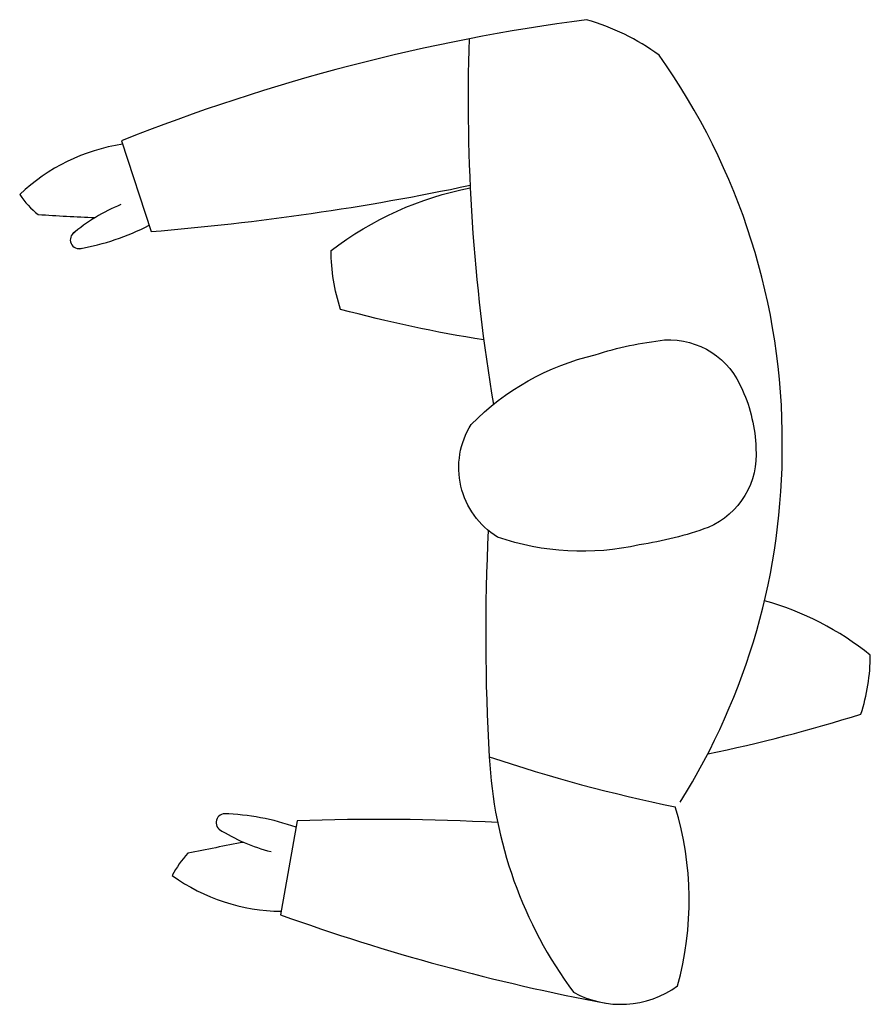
# Model space of a CAD drawing. Extents: x -0.344 to 0.187, y -0.316 to 0.299.
import ezdxf

# ---------------------------------------------------------------- set-up
doc = ezdxf.new("R2010")
doc.units = 0
doc.header["$MEASUREMENT"] = 0
doc.layers.add('HUMANOS', color=1, linetype='CONTINUOUS')

msp = doc.modelspace()

# ---------------------------------------------------------------- linework, layer by layer
at = {"layer": 'HUMANOS'}
msp.add_line((-0.17094, -0.20144), (-0.18137, -0.26014), dxfattribs=at)
for points in [[(0.06825, -0.18971, 0.142669), (0.13209, 0.03382, 0.157201), (0.05511, 0.27698, 0.087324), (0.00986, 0.29915, 0.062137), (-0.28075, 0.22349), (-0.26229, 0.1668, 0.03188), (-0.06296, 0.1957)], [(-0.0636, 0.2872, 0.049362), (-0.04844, 0.05876, 0.049362)], [(-0.05441, 0.09901, -0.026025), (-0.14386, 0.11817, -0.079961), (-0.14975, 0.15496, -0.114701), (-0.06288, 0.19414)], [(-0.05159, -0.02002, 0.027479), (-0.05095, -0.16145, 0.030478), (0.06522, -0.19268)], [(0.08549, -0.15959, 0.025515), (0.18117, -0.13475, 0.079961), (0.18706, -0.09796, 0.101711), (0.12096, -0.06392)]]:
    msp.add_lwpolyline(points, format="xyb", dxfattribs=at)
msp.add_lwpolyline([(-0.0687, 0.00769, -0.199425), (-0.06227, 0.04628, -0.141135), (0.01513, 0.08975, -0.052156), (0.05854, 0.09901, -0.326062), (0.10714, 0.06763, -0.069679), (0.11305, 0.04996, -0.069679), (0.11554, 0.0315, -0.326062), (0.08578, -0.01811, -0.052156), (0.04275, -0.02896, -0.141135), (-0.0459, -0.02411, -0.199425)], format="xyb", close=True, dxfattribs=at)
for centre, radius, start, end in [((-0.26215, 0.10345), 0.11927, 98.63555, 133.55492), ((-0.29615, 0.2229), 0.05841, 214.4148, 231.19232), ((-0.23945, 0.08089), 0.11083, 112.09875, 130.5123), ((-0.21305, 2.05931), 1.88572, 266.36053, 267.44113), ((-0.30719, 0.16161), 0.00554, 121.31427, 287.45693), ((-0.33297, 0.30536), 0.15154, 279.9011, 297.26605), ((0.21927, -0.14784), 0.27057, 182.88411, 216.42819), ((-0.12757, -0.25119), 0.20147, 344.64264, 16.88289), ((-0.21613, -0.20252), 0.00554, 80.51276, 246.65543), ((-0.22173, -0.34845), 0.15154, 70.70364, 88.06859), ((-0.12063, -1.59931), 1.39877, 86.92977, 92.06152), ((-0.16023, -0.11319), 0.11083, 237.45739, 255.87095), ((0.14021, -2.06884), 1.88572, 100.52856, 101.60916), ((-0.1967, -0.26169), 0.05841, 136.77738, 153.5549), ((-0.17959, -0.13868), 0.11927, 234.41478, 269.33415), ((0.26289, 0.97283), 1.31057, 250.18516, 259.40586), ((0.03101, -0.25504), 0.06103, 241.16252, 305.79848)]:
    msp.add_arc(centre, radius, start, end, dxfattribs=at)

doc.saveas('drawing.dxf')
